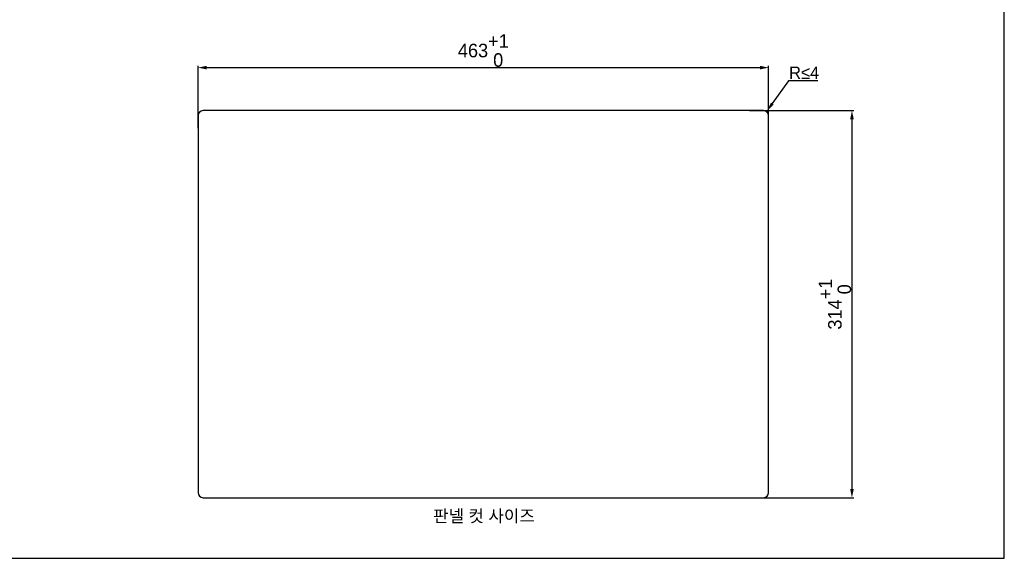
# Model space of a CAD drawing. Header units: millimetres. Extents: x 0 to 1682, y 0 to 1188.
# Tile 25 of 59: x 883 to 1682, y 0 to 437. Entities that reach past the tile are written whole.
import ezdxf

# ---------------------------------------------------------------- set-up
doc = ezdxf.new("R2010")
doc.units = ezdxf.units.MM
doc.header["$LTSCALE"] = 92.51
doc.header["$PDMODE"] = 3
doc.header["$PDSIZE"] = 8
doc.layers.get('0').update_dxf_attribs({"linetype": 'CONTINUOUS'})
doc.layers.get('Defpoints').update_dxf_attribs({"linetype": 'CONTINUOUS'})
doc.layers.add('11_COMPONENTS', color=7, linetype='CONTINUOUS')
doc.layers.add('2D_TOPRT1950WD-FORMAT', color=7, linetype='CONTINUOUS')
doc.styles.get("Standard").update_dxf_attribs({"font": 'gothic.ttf'})
doc.dimstyles.get("Standard").update_dxf_attribs({"dimtxt": 7, "dimasz": 7, "dimexe": 1.5, "dimexo": 1, "dimtad": 1, "dimdec": 5, "dimdsep": 46, "dimtxsty": 'STANDARD', "dimblk": '_FILLED', "dimblk1": '_FILLED', "dimblk2": '_FILLED', "dimcen": 0.09, "dimadec": 5, "dimazin": 2, "dimtol": 1, "dimtp": 1e-05, "dimtm": 1e-05, "dimtfac": 1, "dimtdec": 5, "dimtofl": 0, "dimtmove": 0, "dimatfit": 3, "dimldrblk": '_FILLED', "dimfxl": 1, "dimtolj": 1, "dimarcsym": 0})
doc.dimstyles.new('WALL', dxfattribs={"dimtxt": 10, "dimasz": 8, "dimexe": 5, "dimexo": 5, "dimgap": 1.5, "dimtad": 1, "dimtoh": 1, "dimdsep": 46, "dimtxsty": 'STANDARD', "dimcen": 0, "dimadec": 0, "dimazin": 0, "dimtp": 0.001, "dimtm": 0.001, "dimtfac": 1, "dimtofl": 0, "dimtmove": 0, "dimatfit": 3, "dimfxl": 1, "dimtolj": 1, "dimarcsym": 0})

# ---------------------------------------------------------------- blocks, each defined once
blk = doc.blocks.new('*D12')
at = {"color": 0, "lineweight": -2}
for p, q in [((1506.98, 387.37), (1493.7, 368.93)), ((1530.64, 387.37), (1506.98, 387.37))]:
    blk.add_line(p, q, dxfattribs=at)
at = {"color": 0}
blk.add_solid([(1492.61, 369.71), (1494.78, 368.15), (1489.02, 362.44)], dxfattribs=at)
at = {"layer": 'Defpoints', "color": 0}
for p in [(1489.02, 362.44), (1486.68, 359.19)]:
    blk.add_point(p, dxfattribs=at)
at = {"color": 0, "insert": (1519.56, 394), "char_height": 10, "attachment_point": 5}
blk.add_mtext('\\A1;{\\fCentury Gothic|b0|i0|c0|p34;R≤}4', dxfattribs=at)
blk = doc.blocks.new('_FILLED')
at = {"color": 0, "linetype": 'ByBlock'}
blk.add_solid([(0, 0), (-1, 0.21), (-1, -0.21)], dxfattribs=at)
blk = doc.blocks.new('*D16')
at = {"color": 6, "lineweight": -2}
for p, q in [((1027.68, 348.86), (1027.68, 399.6)), ((1490.68, 348.86), (1490.68, 399.6)), ((1034.68, 398.1), (1483.68, 398.1))]:
    blk.add_line(p, q, dxfattribs=at)
at = {"layer": 'Defpoints', "color": 0}
for p in [(1490.68, 398.1), (1027.68, 347.86), (1490.68, 347.86)]:
    blk.add_point(p, dxfattribs=at)
at = {"color": 6, "lineweight": -2, "xscale": 7, "yscale": 7, "zscale": 7, "rotation": 180}
blk.add_blockref('_FILLED', (1027.68, 398.1), dxfattribs=at)
at = {"color": 6, "lineweight": -2, "xscale": 7, "yscale": 7, "zscale": 7}
blk.add_blockref('_FILLED', (1490.68, 398.1), dxfattribs=at)
at = {"color": 6, "insert": (1259.18, 411.97), "char_height": 11, "attachment_point": 5}
blk.add_mtext('\\A1;463\\S+1^  0;', dxfattribs=at)
blk = doc.blocks.new('*D17')
at = {"color": 6, "lineweight": -2}
for p, q in [((1475.15, 363.19), (1559.85, 363.19)), ((1558.35, 356.19), (1558.35, 56.19)), ((1475.15, 49.19), (1559.85, 49.19))]:
    blk.add_line(p, q, dxfattribs=at)
at = {"layer": 'Defpoints', "color": 0}
for p in [(1474.15, 363.19), (1474.15, 49.19), (1558.35, 49.19)]:
    blk.add_point(p, dxfattribs=at)
at = {"color": 6, "lineweight": -2, "xscale": 7, "yscale": 7, "zscale": 7}
for p, rotation in [((1558.35, 363.19), 90), ((1558.35, 49.19), 270)]:
    blk.add_blockref('_FILLED', p, dxfattribs=dict(at, rotation=rotation))
at = {"color": 6, "insert": (1544.48, 206.19), "char_height": 11, "attachment_point": 5, "rotation": 90}
blk.add_mtext('\\A1;314\\S+1^  0;', dxfattribs=at)

msp = doc.modelspace()

# ---------------------------------------------------------------- linework, layer by layer
at = {"layer": '11_COMPONENTS', "color": 6, "linetype": 'Continuous'}
for p, q in [((1486.682583, 363.191895), (1031.682583, 363.191895)), ((1027.682583, 359.191895), (1027.682583, 53.191895)), ((1490.682583, 53.191895), (1490.682583, 359.191895)), ((1031.682583, 49.191895), (1486.682583, 49.191895))]:
    msp.add_line(p, q, dxfattribs=at)
for centre, start, end in [((1031.682583, 359.191895), 90, 180), ((1486.682583, 359.191895), 0, 90), ((1031.682583, 53.191895), 180, 270), ((1486.682583, 53.191895), 270, 0)]:
    msp.add_arc(centre, 4, start, end, dxfattribs=at)
at = {"layer": '2D_TOPRT1950WD-FORMAT', "color": 7, "linetype": 'Continuous'}
for p, q in [((1682, 0), (1682, 1188)), ((0, 0), (1682, 0))]:
    msp.add_line(p, q, dxfattribs=at)

# ---------------------------------------------------------------- texts
at = {"color": 6, "insert": (1259.669703, 33.851375), "char_height": 10, "attachment_point": 5}
msp.add_mtext('\\A1;{\\fGulim|b0|i0|c129|p50;판넬 컷 사이즈}', dxfattribs=at)

# ---------------------------------------------------------------- dimensions: what is measured, and where the dimension line sits
dim = msp.add_linear_dim(base=(1490.682583, 398.095564), p1=(1027.682583, 347.855967), p2=(1490.682583, 347.855967), dimstyle='STANDARD', override={"dimtxt": 11, "dimtoh": 1, "dimdec": 0, "dimzin": 0, "dimcen": 15.138, "dimclrd": 6, "dimclre": 6, "dimclrt": 6, "dimadec": 0, "dimazin": 0, "dimtp": 1, "dimtm": 0, "dimtdec": 0})
dim.commit()
dim.dimension.update_dxf_attribs({"geometry": '*D16', "text_midpoint": (1259.182583, 411.968921)})
at = {"color": 6}
dim = msp.add_radius_dim(center=(1486.682583, 359.191895), mpoint=(1489.020394, 362.437606), text='{\\fCentury Gothic|b0|i0|c0|p34;R≤}4', dimstyle='WALL', dxfattribs=at)
dim.commit()
dim.dimension.update_dxf_attribs({"geometry": '*D12', "text_midpoint": (1519.563017, 387.374844), "dimtype": 164})
dim = msp.add_linear_dim(base=(1558.350774, 49.191895), p1=(1474.14626, 363.191895), p2=(1474.14626, 49.191895), angle=90, dimstyle='STANDARD', override={"dimtxt": 11, "dimtoh": 1, "dimdec": 0, "dimzin": 0, "dimcen": 15.138, "dimclrd": 6, "dimclre": 6, "dimclrt": 6, "dimadec": 0, "dimazin": 0, "dimtp": 1, "dimtm": 0, "dimtdec": 0})
dim.commit()
dim.dimension.update_dxf_attribs({"geometry": '*D17', "text_midpoint": (1544.477417, 206.191895)})

doc.saveas('drawing.dxf')
